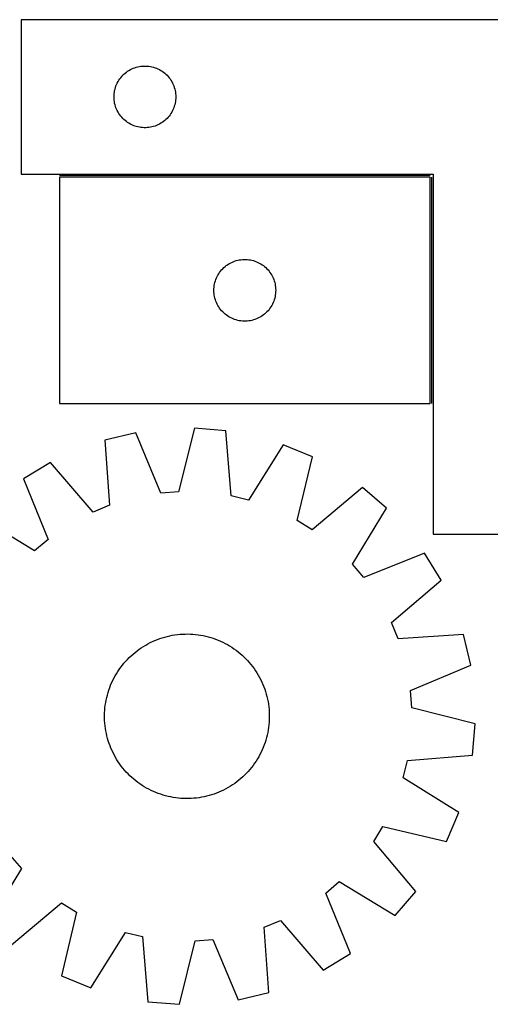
# Model space of a CAD drawing. Header units: millimetres. Extents: x 7 to 1491, y 7 to 490.
# Tile 2 of 6: x 257 to 486, y 11 to 490. Entities that reach past the tile are written whole.
import ezdxf

# ---------------------------------------------------------------- set-up
doc = ezdxf.new("R2010")
doc.units = ezdxf.units.MM
doc.layers.add('COMMON', color=5, linetype='CONTINUOUS', true_color=0x0000ff)
doc.layers.add('CUT', color=7, linetype='CONTINUOUS', true_color=0x000000)

msp = doc.modelspace()

# ---------------------------------------------------------------- linework, layer by layer
at = {"layer": 'COMMON'}
for p, q in [((456.606043, 414.028839), (276.606043, 414.028839)), ((457.356044, 303.278838), (457.356044, 413.278838))]:
    msp.add_line(p, q, dxfattribs=at)
at = {"layer": 'CUT'}
for p, q in [((558.106044, 489.778839), (258.106044, 489.778839)), ((258.106044, 489.778839), (258.106044, 414.778839)), ((308.497146, 463.797046), (309.10283, 464.276428)), ((309.10283, 464.276428), (309.732388, 464.723995)), ((309.732388, 464.723995), (310.384152, 465.138559)), ((310.384152, 465.138559), (311.056393, 465.519021)), ((311.056393, 465.519021), (311.747328, 465.864373)), ((311.747328, 465.864373), (312.455126, 466.173699)), ((312.455126, 466.173699), (313.177908, 466.446178)), ((313.177908, 466.446178), (313.91376, 466.681088)), ((313.91376, 466.681088), (314.660728, 466.877805)), ((314.660728, 466.877805), (315.416833, 467.035809)), ((315.416833, 467.035809), (316.180069, 467.15468)), ((316.180069, 467.15468), (316.948412, 467.234102)), ((316.948412, 467.234102), (317.719825, 467.273866)), ((317.719825, 467.273866), (318.492263, 467.273866)), ((318.492263, 467.273866), (319.263676, 467.234102)), ((319.263676, 467.234102), (320.032019, 467.15468)), ((320.032019, 467.15468), (320.795256, 467.035809)), ((320.795256, 467.035809), (321.55136, 466.877805)), ((321.55136, 466.877805), (322.298329, 466.681088)), ((322.298329, 466.681088), (323.03418, 466.446178)), ((323.03418, 466.446178), (323.756963, 466.173699)), ((323.756963, 466.173699), (324.46476, 465.864373)), ((324.46476, 465.864373), (325.155695, 465.519021)), ((325.155695, 465.519021), (325.827936, 465.138559)), ((325.827936, 465.138559), (326.4797, 464.723995)), ((326.4797, 464.723995), (327.109258, 464.276428)), ((327.109258, 464.276428), (327.714942, 463.797046)), ((304.688738, 458.985246), (305.051766, 459.66706)), ((305.051766, 459.66706), (305.449411, 460.329282)), ((305.449411, 460.329282), (305.880619, 460.970156)), ((305.880619, 460.970156), (306.344247, 461.587982)), ((306.344247, 461.587982), (306.839065, 462.181121)), ((306.839065, 462.181121), (307.363761, 462.748002)), ((307.363761, 462.748002), (307.916944, 463.28712)), ((307.916944, 463.28712), (308.497146, 463.797046)), ((327.714942, 463.797046), (328.295144, 463.28712)), ((328.295144, 463.28712), (328.848327, 462.748002)), ((328.848327, 462.748002), (329.373023, 462.181121)), ((329.373023, 462.181121), (329.867841, 461.587982)), ((329.867841, 461.587982), (330.331469, 460.970156)), ((330.331469, 460.970156), (330.762678, 460.329282)), ((330.762678, 460.329282), (331.160323, 459.66706)), ((331.160323, 459.66706), (331.52335, 458.985246)), ((303.185546, 453.821154), (303.284726, 454.587198)), ((303.284726, 454.587198), (303.423209, 455.34712)), ((303.423209, 455.34712), (303.600628, 456.098906)), ((303.600628, 456.098906), (303.816513, 456.840562)), ((303.816513, 456.840562), (304.070292, 457.570121)), ((304.070292, 457.570121), (304.361291, 458.285648)), ((304.361291, 458.285648), (304.688738, 458.985246)), ((331.52335, 458.985246), (331.850798, 458.285648)), ((331.850798, 458.285648), (332.141796, 457.570121)), ((332.141796, 457.570121), (332.395575, 456.840562)), ((332.395575, 456.840562), (332.61146, 456.098906)), ((332.61146, 456.098906), (332.788879, 455.34712)), ((332.788879, 455.34712), (332.927363, 454.587198)), ((332.927363, 454.587198), (333.026542, 453.821154)), ((303.106044, 452.278839), (303.125933, 453.051021)), ((303.125933, 451.506658), (303.106044, 452.278839)), ((303.125933, 453.051021), (303.185546, 453.821154)), ((303.185546, 450.736524), (303.125933, 451.506658)), ((303.284726, 449.970481), (303.185546, 450.736524)), ((303.423209, 449.210558), (303.284726, 449.970481)), ((332.927363, 449.970481), (332.788879, 449.210558)), ((333.026542, 450.736524), (332.927363, 449.970481)), ((333.026542, 453.821154), (333.086155, 453.051021)), ((333.086155, 451.506658), (333.026542, 450.736524)), ((333.086155, 453.051021), (333.106044, 452.278839)), ((333.106044, 452.278839), (333.086155, 451.506658)), ((303.600628, 448.458773), (303.423209, 449.210558)), ((303.816513, 447.717117), (303.600628, 448.458773)), ((304.070292, 446.987558), (303.816513, 447.717117)), ((304.361291, 446.272031), (304.070292, 446.987558)), ((304.688738, 445.572433), (304.361291, 446.272031)), ((305.051766, 444.890618), (304.688738, 445.572433)), ((331.52335, 445.572433), (331.160323, 444.890618)), ((331.850798, 446.272031), (331.52335, 445.572433)), ((332.141796, 446.987558), (331.850798, 446.272031)), ((332.395575, 447.717117), (332.141796, 446.987558)), ((332.61146, 448.458773), (332.395575, 447.717117)), ((332.788879, 449.210558), (332.61146, 448.458773)), ((305.449411, 444.228397), (305.051766, 444.890618)), ((305.880619, 443.587523), (305.449411, 444.228397)), ((306.344247, 442.969697), (305.880619, 443.587523)), ((306.839065, 442.376558), (306.344247, 442.969697)), ((307.363761, 441.809677), (306.839065, 442.376558)), ((307.916944, 441.270559), (307.363761, 441.809677)), ((308.497146, 440.760633), (307.916944, 441.270559)), ((309.10283, 440.281251), (308.497146, 440.760633)), ((309.732388, 439.833684), (309.10283, 440.281251)), ((327.109258, 440.281251), (326.4797, 439.833684)), ((327.714942, 440.760633), (327.109258, 440.281251)), ((328.295144, 441.270559), (327.714942, 440.760633)), ((328.848327, 441.809677), (328.295144, 441.270559)), ((329.373023, 442.376558), (328.848327, 441.809677)), ((329.867841, 442.969697), (329.373023, 442.376558)), ((330.331469, 443.587523), (329.867841, 442.969697)), ((330.762678, 444.228397), (330.331469, 443.587523)), ((331.160323, 444.890618), (330.762678, 444.228397)), ((310.384152, 439.41912), (309.732388, 439.833684)), ((311.056393, 439.038657), (310.384152, 439.41912)), ((311.747328, 438.693305), (311.056393, 439.038657)), ((312.455126, 438.38398), (311.747328, 438.693305)), ((313.177908, 438.111501), (312.455126, 438.38398)), ((313.91376, 437.876591), (313.177908, 438.111501)), ((314.660728, 437.679874), (313.91376, 437.876591)), ((315.416833, 437.52187), (314.660728, 437.679874)), ((316.180069, 437.402999), (315.416833, 437.52187)), ((316.948412, 437.323577), (316.180069, 437.402999)), ((317.719825, 437.283812), (316.948412, 437.323577)), ((318.492263, 437.283812), (317.719825, 437.283812)), ((319.263676, 437.323577), (318.492263, 437.283812)), ((320.032019, 437.402999), (319.263676, 437.323577)), ((320.795256, 437.52187), (320.032019, 437.402999)), ((321.55136, 437.679874), (320.795256, 437.52187)), ((322.298329, 437.876591), (321.55136, 437.679874)), ((323.03418, 438.111501), (322.298329, 437.876591)), ((323.756963, 438.38398), (323.03418, 438.111501)), ((324.46476, 438.693305), (323.756963, 438.38398)), ((325.155695, 439.038657), (324.46476, 438.693305)), ((325.827936, 439.41912), (325.155695, 439.038657)), ((326.4797, 439.833684), (325.827936, 439.41912)), ((258.106044, 414.778839), (458.106044, 414.778839)), ((456.606043, 413.278838), (276.606043, 413.278838)), ((276.606043, 413.278838), (276.606043, 303.278838)), ((456.606043, 303.278838), (456.606043, 413.278838)), ((458.106044, 414.778839), (458.106044, 239.778839)), ((364.680068, 373.154679), (365.448411, 373.234101)), ((365.448411, 373.234101), (366.219824, 373.273865)), ((366.219824, 373.273865), (366.992262, 373.273865)), ((366.992262, 373.273865), (367.763675, 373.234101)), ((367.763675, 373.234101), (368.532018, 373.154679)), ((355.339064, 368.18112), (355.86376, 368.748001)), ((355.86376, 368.748001), (356.416943, 369.287119)), ((356.416943, 369.287119), (356.997145, 369.797045)), ((356.997145, 369.797045), (357.602829, 370.276427)), ((357.602829, 370.276427), (358.232387, 370.723994)), ((358.232387, 370.723994), (358.884151, 371.138558)), ((358.884151, 371.138558), (359.556392, 371.51902)), ((359.556392, 371.51902), (360.247327, 371.864372)), ((360.247327, 371.864372), (360.955125, 372.173698)), ((360.955125, 372.173698), (361.677907, 372.446177)), ((361.677907, 372.446177), (362.413759, 372.681087)), ((362.413759, 372.681087), (363.160727, 372.877804)), ((363.160727, 372.877804), (363.916832, 373.035808)), ((363.916832, 373.035808), (364.680068, 373.154679)), ((368.532018, 373.154679), (369.295255, 373.035808)), ((369.295255, 373.035808), (370.051359, 372.877804)), ((370.051359, 372.877804), (370.798328, 372.681087)), ((370.798328, 372.681087), (371.534179, 372.446177)), ((371.534179, 372.446177), (372.256962, 372.173698)), ((372.256962, 372.173698), (372.964759, 371.864372)), ((372.964759, 371.864372), (373.655694, 371.51902)), ((373.655694, 371.51902), (374.327935, 371.138558)), ((374.327935, 371.138558), (374.979699, 370.723994)), ((374.979699, 370.723994), (375.609257, 370.276427)), ((375.609257, 370.276427), (376.214941, 369.797045)), ((376.214941, 369.797045), (376.795143, 369.287119)), ((376.795143, 369.287119), (377.348326, 368.748001)), ((377.348326, 368.748001), (377.873022, 368.18112)), ((352.570291, 363.57012), (352.86129, 364.285647)), ((352.86129, 364.285647), (353.188737, 364.985245)), ((353.188737, 364.985245), (353.551765, 365.667059)), ((353.551765, 365.667059), (353.94941, 366.329281)), ((353.94941, 366.329281), (354.380618, 366.970155)), ((354.380618, 366.970155), (354.844246, 367.587981)), ((354.844246, 367.587981), (355.339064, 368.18112)), ((377.873022, 368.18112), (378.36784, 367.587981)), ((378.36784, 367.587981), (378.831468, 366.970155)), ((378.831468, 366.970155), (379.262677, 366.329281)), ((379.262677, 366.329281), (379.660322, 365.667059)), ((379.660322, 365.667059), (380.023349, 364.985245)), ((380.023349, 364.985245), (380.350797, 364.285647)), ((380.350797, 364.285647), (380.641795, 363.57012)), ((351.606043, 358.278838), (351.625932, 359.05102)), ((351.625932, 359.05102), (351.685545, 359.821153)), ((351.685545, 359.821153), (351.784725, 360.587197)), ((351.784725, 360.587197), (351.923208, 361.347119)), ((351.923208, 361.347119), (352.100627, 362.098905)), ((352.100627, 362.098905), (352.316512, 362.840561)), ((352.316512, 362.840561), (352.570291, 363.57012)), ((380.641795, 363.57012), (380.895574, 362.840561)), ((380.895574, 362.840561), (381.111459, 362.098905)), ((381.111459, 362.098905), (381.288878, 361.347119)), ((381.288878, 361.347119), (381.427362, 360.587197)), ((381.427362, 360.587197), (381.526541, 359.821153)), ((381.526541, 359.821153), (381.586154, 359.05102)), ((381.586154, 359.05102), (381.606043, 358.278838)), ((351.625932, 357.506657), (351.606043, 358.278838)), ((351.685545, 356.736523), (351.625932, 357.506657)), ((351.784725, 355.97048), (351.685545, 356.736523)), ((351.923208, 355.210557), (351.784725, 355.97048)), ((352.100627, 354.458772), (351.923208, 355.210557)), ((352.316512, 353.717116), (352.100627, 354.458772)), ((381.111459, 354.458772), (380.895574, 353.717116)), ((381.288878, 355.210557), (381.111459, 354.458772)), ((381.427362, 355.97048), (381.288878, 355.210557)), ((381.526541, 356.736523), (381.427362, 355.97048)), ((381.586154, 357.506657), (381.526541, 356.736523)), ((381.606043, 358.278838), (381.586154, 357.506657)), ((352.570291, 352.987557), (352.316512, 353.717116)), ((352.86129, 352.27203), (352.570291, 352.987557)), ((353.188737, 351.572432), (352.86129, 352.27203)), ((353.551765, 350.890617), (353.188737, 351.572432)), ((353.94941, 350.228396), (353.551765, 350.890617)), ((354.380618, 349.587522), (353.94941, 350.228396)), ((354.844246, 348.969696), (354.380618, 349.587522)), ((378.831468, 349.587522), (378.36784, 348.969696)), ((379.262677, 350.228396), (378.831468, 349.587522)), ((379.660322, 350.890617), (379.262677, 350.228396)), ((380.023349, 351.572432), (379.660322, 350.890617)), ((380.350797, 352.27203), (380.023349, 351.572432)), ((380.641795, 352.987557), (380.350797, 352.27203)), ((380.895574, 353.717116), (380.641795, 352.987557)), ((355.339064, 348.376557), (354.844246, 348.969696)), ((355.86376, 347.809676), (355.339064, 348.376557)), ((356.416943, 347.270558), (355.86376, 347.809676)), ((356.997145, 346.760632), (356.416943, 347.270558)), ((357.602829, 346.28125), (356.997145, 346.760632)), ((358.232387, 345.833683), (357.602829, 346.28125)), ((358.884151, 345.419119), (358.232387, 345.833683)), ((359.556392, 345.038656), (358.884151, 345.419119)), ((360.247327, 344.693304), (359.556392, 345.038656)), ((360.955125, 344.383979), (360.247327, 344.693304)), ((372.964759, 344.693304), (372.256962, 344.383979)), ((373.655694, 345.038656), (372.964759, 344.693304)), ((374.327935, 345.419119), (373.655694, 345.038656)), ((374.979699, 345.833683), (374.327935, 345.419119)), ((375.609257, 346.28125), (374.979699, 345.833683)), ((376.214941, 346.760632), (375.609257, 346.28125)), ((376.795143, 347.270558), (376.214941, 346.760632)), ((377.348326, 347.809676), (376.795143, 347.270558)), ((377.873022, 348.376557), (377.348326, 347.809676)), ((378.36784, 348.969696), (377.873022, 348.376557)), ((361.677907, 344.1115), (360.955125, 344.383979)), ((362.413759, 343.87659), (361.677907, 344.1115)), ((363.160727, 343.679873), (362.413759, 343.87659)), ((363.916832, 343.521869), (363.160727, 343.679873)), ((364.680068, 343.402998), (363.916832, 343.521869)), ((365.448411, 343.323576), (364.680068, 343.402998)), ((366.219824, 343.283811), (365.448411, 343.323576)), ((366.992262, 343.283811), (366.219824, 343.283811)), ((367.763675, 343.323576), (366.992262, 343.283811)), ((368.532018, 343.402998), (367.763675, 343.323576)), ((369.295255, 343.521869), (368.532018, 343.402998)), ((370.051359, 343.679873), (369.295255, 343.521869)), ((370.798328, 343.87659), (370.051359, 343.679873)), ((371.534179, 344.1115), (370.798328, 343.87659)), ((372.256962, 344.383979), (371.534179, 344.1115)), ((276.606043, 303.278838), (456.606043, 303.278838)), ((313.663529, 289.046395), (298.694796, 285.48724)), ((325.917045, 259.74066), (313.663529, 289.046395)), ((342.119218, 291.223452), (334.466404, 260.394745)), ((357.455169, 289.982816), (342.119218, 291.223452)), ((360.052985, 258.324861), (357.455169, 289.982816)), ((298.694796, 285.48724), (300.943132, 253.802548)), ((385.190885, 283.26003), (368.386032, 256.305036)), ((399.392863, 277.341045), (385.190885, 283.26003)), ((272.304576, 274.623444), (259.168304, 266.612894)), ((293.014332, 250.538579), (272.304576, 274.623444)), ((392.080687, 246.429772), (399.392863, 277.341045)), ((259.168304, 266.612894), (271.097707, 237.173735)), ((334.466404, 260.394745), (325.917045, 259.74066)), ((423.693641, 262.376488), (399.381725, 241.933751)), ((435.371458, 252.358547), (423.693641, 262.376488)), ((300.943132, 253.802548), (293.014332, 250.538579)), ((368.386032, 256.305036), (360.052985, 258.324861)), ((418.865056, 225.219765), (435.371458, 252.358547)), ((264.565591, 231.619382), (237.42681, 248.125783)), ((399.381725, 241.933751), (392.080687, 246.429772)), ((458.106044, 239.778839), (558.106044, 239.778839)), ((271.097707, 237.173735), (264.565591, 231.619382)), ((453.858569, 230.617053), (424.41941, 218.68765)), ((461.869119, 217.480781), (453.858569, 230.617053)), ((424.41941, 218.68765), (418.865056, 225.219765)), ((437.784253, 196.771025), (461.869119, 217.480781)), ((441.048223, 188.842224), (437.784253, 196.771025)), ((319.598104, 186.513728), (320.714476, 187.090547)), ((320.714476, 187.090547), (321.848415, 187.632016)), ((321.848415, 187.632016), (322.998803, 188.1376)), ((322.998803, 188.1376), (324.164504, 188.606799)), ((324.164504, 188.606799), (325.344367, 189.039152)), ((325.344367, 189.039152), (326.537229, 189.434231)), ((326.537229, 189.434231), (327.741912, 189.791646)), ((327.741912, 189.791646), (328.957228, 190.111045)), ((328.957228, 190.111045), (330.181976, 190.392112)), ((330.181976, 190.392112), (331.414948, 190.634571)), ((331.414948, 190.634571), (332.654928, 190.838181)), ((332.654928, 190.838181), (333.900691, 191.002742)), ((333.900691, 191.002742), (335.151009, 191.128091)), ((335.151009, 191.128091), (336.404647, 191.214105)), ((336.404647, 191.214105), (337.660368, 191.260699)), ((337.660368, 191.260699), (338.916933, 191.267827)), ((338.916933, 191.267827), (340.173102, 191.235481)), ((340.173102, 191.235481), (341.427636, 191.163695)), ((341.427636, 191.163695), (342.679295, 191.052537)), ((342.679295, 191.052537), (343.926845, 190.90212)), ((343.926845, 190.90212), (345.169055, 190.712589)), ((345.169055, 190.712589), (346.404698, 190.484134)), ((346.404698, 190.484134), (347.632556, 190.216979)), ((347.632556, 190.216979), (348.851417, 189.911388)), ((348.851417, 189.911388), (350.060077, 189.567662)), ((350.060077, 189.567662), (351.257344, 189.186141)), ((351.257344, 189.186141), (352.442036, 188.767201)), ((352.442036, 188.767201), (353.612985, 188.311256)), ((353.612985, 188.311256), (354.769034, 187.818755)), ((354.769034, 187.818755), (355.909043, 187.290185)), ((355.909043, 187.290185), (357.031887, 186.726067)), ((357.031887, 186.726067), (358.136457, 186.126958)), ((472.732915, 191.09056), (441.048223, 188.842224)), ((476.292069, 176.121827), (472.732915, 191.09056)), ((312.365481, 181.538235), (313.329138, 182.344692)), ((313.329138, 182.344692), (314.31765, 183.120482)), ((314.31765, 183.120482), (315.330043, 183.864839)), ((315.330043, 183.864839), (316.365318, 184.577028)), ((316.365318, 184.577028), (317.422451, 185.256348)), ((317.422451, 185.256348), (318.500402, 185.902127)), ((318.500402, 185.902127), (319.598104, 186.513728)), ((358.136457, 186.126958), (359.221664, 185.49345)), ((359.221664, 185.49345), (360.286436, 184.826167)), ((360.286436, 184.826167), (361.329723, 184.125768)), ((361.329723, 184.125768), (362.350496, 183.392944)), ((362.350496, 183.392944), (363.347746, 182.628418)), ((363.347746, 182.628418), (364.320489, 181.832945)), ((364.320489, 181.832945), (365.267766, 181.00731)), ((307.156939, 176.102071), (307.952411, 177.074814)), ((307.952411, 177.074814), (308.778046, 178.022091)), ((308.778046, 178.022091), (309.633028, 178.942967)), ((309.633028, 178.942967), (310.516514, 179.836533)), ((310.516514, 179.836533), (311.427631, 180.701907)), ((311.427631, 180.701907), (312.365481, 181.538235)), ((365.267766, 181.00731), (366.188642, 180.152328)), ((366.188642, 180.152328), (367.082208, 179.268843)), ((367.082208, 179.268843), (367.947582, 178.357725)), ((367.947582, 178.357725), (368.78391, 177.419876)), ((368.78391, 177.419876), (369.590367, 176.456219)), ((304.291907, 171.975989), (304.95919, 173.040762)), ((304.95919, 173.040762), (305.659589, 174.084049)), ((305.659589, 174.084049), (306.392413, 175.104821)), ((306.392413, 175.104821), (307.156939, 176.102071)), ((369.590367, 176.456219), (370.366156, 175.467706)), ((370.366156, 175.467706), (371.110513, 174.455313)), ((371.110513, 174.455313), (371.822703, 173.420039)), ((371.822703, 173.420039), (372.502022, 172.362905)), ((372.502022, 172.362905), (373.147801, 171.284955)), ((446.986334, 163.868311), (476.292069, 176.121827)), ((301.474101, 166.36731), (301.966601, 167.52336)), ((301.966601, 167.52336), (302.495171, 168.663369)), ((302.495171, 168.663369), (303.059289, 169.786212)), ((303.059289, 169.786212), (303.658398, 170.890783)), ((303.658398, 170.890783), (304.291907, 171.975989)), ((373.147801, 171.284955), (373.759402, 170.187252)), ((373.759402, 170.187252), (374.336222, 169.070881)), ((374.336222, 169.070881), (374.877691, 167.936941)), ((374.877691, 167.936941), (375.383274, 166.786553)), ((299.873969, 161.605742), (300.217694, 162.814402)), ((300.217694, 162.814402), (300.599216, 164.011669)), ((300.599216, 164.011669), (301.018155, 165.196362)), ((301.018155, 165.196362), (301.474101, 166.36731)), ((375.383274, 166.786553), (375.852474, 165.620853)), ((375.852474, 165.620853), (376.284827, 164.440989)), ((376.284827, 164.440989), (376.679906, 163.248127)), ((376.679906, 163.248127), (377.037321, 162.043444)), ((447.64042, 155.318952), (446.986334, 163.868311)), ((298.883237, 156.68117), (299.072767, 157.92338)), ((299.072767, 157.92338), (299.301222, 159.159024)), ((299.301222, 159.159024), (299.568377, 160.386882)), ((299.568377, 160.386882), (299.873969, 161.605742)), ((377.037321, 162.043444), (377.35672, 160.828129)), ((377.35672, 160.828129), (377.637787, 159.603381)), ((377.637787, 159.603381), (377.880245, 158.370408)), ((377.880245, 158.370408), (378.083855, 157.130429)), ((298.549875, 152.927428), (298.621662, 154.181961)), ((298.621662, 154.181961), (298.732819, 155.43362)), ((298.732819, 155.43362), (298.883237, 156.68117)), ((378.083855, 157.130429), (378.248416, 155.884665)), ((378.248416, 155.884665), (378.373766, 154.634348)), ((378.373766, 154.634348), (378.45978, 153.380709)), ((378.45978, 153.380709), (378.506374, 152.124988)), ((478.469127, 147.666138), (447.64042, 155.318952)), ((298.51753, 151.671259), (298.549875, 152.927428)), ((298.524658, 150.414694), (298.51753, 151.671259)), ((298.571252, 149.158972), (298.524658, 150.414694)), ((298.657266, 147.905334), (298.571252, 149.158972)), ((378.409369, 148.357721), (378.298212, 147.106062)), ((378.481156, 149.612254), (378.409369, 148.357721)), ((378.513501, 150.868423), (378.481156, 149.612254)), ((378.506374, 152.124988), (378.513501, 150.868423)), ((298.782615, 146.655017), (298.657266, 147.905334)), ((298.947176, 145.409253), (298.782615, 146.655017)), ((299.150786, 144.169273), (298.947176, 145.409253)), ((299.393244, 142.936301), (299.150786, 144.169273)), ((377.958264, 144.616302), (377.729809, 143.380658)), ((378.147794, 145.858511), (377.958264, 144.616302)), ((378.298212, 147.106062), (378.147794, 145.858511)), ((477.228491, 132.330188), (478.469127, 147.666138)), ((299.674312, 141.711553), (299.393244, 142.936301)), ((299.99371, 140.496238), (299.674312, 141.711553)), ((300.351126, 139.291555), (299.99371, 140.496238)), ((300.746205, 138.098693), (300.351126, 139.291555)), ((376.813337, 139.72528), (376.431816, 138.528013)), ((377.157063, 140.93394), (376.813337, 139.72528)), ((377.462654, 142.1528), (377.157063, 140.93394)), ((377.729809, 143.380658), (377.462654, 142.1528)), ((301.178557, 136.918829), (300.746205, 138.098693)), ((301.647757, 135.753128), (301.178557, 136.918829)), ((302.153341, 134.602741), (301.647757, 135.753128)), ((302.694809, 133.468801), (302.153341, 134.602741)), ((375.06443, 135.016322), (374.53586, 133.876313)), ((375.55693, 136.172371), (375.06443, 135.016322)), ((376.012876, 137.34332), (375.55693, 136.172371)), ((376.431816, 138.528013), (376.012876, 137.34332)), ((303.271629, 132.352429), (302.694809, 133.468801)), ((303.88323, 131.254727), (303.271629, 132.352429)), ((304.529009, 130.176777), (303.88323, 131.254727)), ((305.208328, 129.119643), (304.529009, 130.176777)), ((372.071842, 129.49892), (371.371442, 128.455633)), ((372.739125, 130.563692), (372.071842, 129.49892)), ((373.372633, 131.648899), (372.739125, 130.563692)), ((373.971742, 132.753469), (373.372633, 131.648899)), ((374.53586, 133.876313), (373.971742, 132.753469)), ((443.550711, 121.399325), (445.570536, 129.732372)), ((445.570536, 129.732372), (477.228491, 132.330188)), ((305.920518, 128.084369), (305.208328, 129.119643)), ((306.664875, 127.071976), (305.920518, 128.084369)), ((307.440665, 126.083463), (306.664875, 127.071976)), ((308.247121, 125.119806), (307.440665, 126.083463)), ((309.083449, 124.181957), (308.247121, 125.119806)), ((368.252985, 124.51759), (367.398003, 123.596715)), ((369.07862, 125.464867), (368.252985, 124.51759)), ((369.874093, 126.437611), (369.07862, 125.464867)), ((370.638618, 127.434861), (369.874093, 126.437611)), ((371.371442, 128.455633), (370.638618, 127.434861)), ((309.948823, 123.270839), (309.083449, 124.181957)), ((310.842389, 122.387354), (309.948823, 123.270839)), ((311.763265, 121.532371), (310.842389, 122.387354)), ((312.710542, 120.706737), (311.763265, 121.532371)), ((313.683286, 119.911264), (312.710542, 120.706737)), ((314.680536, 119.146738), (313.683286, 119.911264)), ((363.701894, 120.19499), (362.713381, 119.4192)), ((364.66555, 121.001447), (363.701894, 120.19499)), ((365.6034, 121.837775), (364.66555, 121.001447)), ((366.514517, 122.703149), (365.6034, 121.837775)), ((367.398003, 123.596715), (366.514517, 122.703149)), ((470.505704, 104.594472), (443.550711, 121.399325)), ((315.701308, 118.413914), (314.680536, 119.146738)), ((316.744595, 117.713515), (315.701308, 118.413914)), ((317.809367, 117.046232), (316.744595, 117.713515)), ((318.894574, 116.412723), (317.809367, 117.046232)), ((319.999144, 115.813615), (318.894574, 116.412723)), ((321.121988, 115.249497), (319.999144, 115.813615)), ((322.261997, 114.720927), (321.121988, 115.249497)), ((355.182616, 114.907666), (354.032228, 114.402082)), ((356.316555, 115.449135), (355.182616, 114.907666)), ((357.432927, 116.025954), (356.316555, 115.449135)), ((358.53063, 116.637555), (357.432927, 116.025954)), ((359.60858, 117.283334), (358.53063, 116.637555)), ((360.665714, 117.962654), (359.60858, 117.283334)), ((361.700988, 118.674843), (360.665714, 117.962654)), ((362.713381, 119.4192), (361.700988, 118.674843)), ((323.418046, 114.228426), (322.261997, 114.720927)), ((324.588995, 113.772481), (323.418046, 114.228426)), ((325.773687, 113.353541), (324.588995, 113.772481)), ((326.970954, 112.97202), (325.773687, 113.353541)), ((328.179614, 112.628294), (326.970954, 112.97202)), ((329.398475, 112.322703), (328.179614, 112.628294)), ((330.626333, 112.055548), (329.398475, 112.322703)), ((331.861976, 111.827092), (330.626333, 112.055548)), ((333.104186, 111.637562), (331.861976, 111.827092)), ((334.351736, 111.487144), (333.104186, 111.637562)), ((335.603396, 111.375987), (334.351736, 111.487144)), ((336.857929, 111.304201), (335.603396, 111.375987)), ((338.114098, 111.271855), (336.857929, 111.304201)), ((339.370663, 111.278983), (338.114098, 111.271855)), ((340.626384, 111.325577), (339.370663, 111.278983)), ((341.880022, 111.411591), (340.626384, 111.325577)), ((343.13034, 111.53694), (341.880022, 111.411591)), ((344.376103, 111.701501), (343.13034, 111.53694)), ((345.616083, 111.905111), (344.376103, 111.701501)), ((346.849055, 112.14757), (345.616083, 111.905111)), ((348.073804, 112.428637), (346.849055, 112.14757)), ((349.289119, 112.748036), (348.073804, 112.428637)), ((350.493802, 113.105451), (349.289119, 112.748036)), ((351.686664, 113.50053), (350.493802, 113.105451)), ((352.866527, 113.932883), (351.686664, 113.50053)), ((354.032228, 114.402082), (352.866527, 113.932883)), ((464.58672, 90.392494), (470.505704, 104.594472)), ((429.179425, 90.403631), (433.675447, 97.70467)), ((433.675447, 97.70467), (464.58672, 90.392494)), ((449.622162, 66.091715), (429.179425, 90.403631)), ((252.611622, 83.852032), (258.165975, 77.319917)), ((258.165975, 77.319917), (241.659573, 50.181135)), ((405.933325, 65.365947), (412.46544, 70.9203)), ((412.46544, 70.9203), (439.604221, 54.413899)), ((417.862728, 35.926788), (405.933325, 65.365947)), ((439.604221, 54.413899), (449.622162, 66.091715)), ((253.33739, 40.163194), (277.649306, 60.605931)), ((277.649306, 60.605931), (284.950345, 56.10991)), ((284.950345, 56.10991), (277.638168, 25.198636)), ((376.087899, 48.737134), (384.016699, 52.001103)), ((378.336235, 17.052441), (376.087899, 48.737134)), ((384.016699, 52.001103), (404.726456, 27.916238)), ((291.840146, 19.279652), (308.644999, 46.234646)), ((308.644999, 46.234646), (316.978047, 44.21482)), ((316.978047, 44.21482), (319.575863, 12.556866)), ((334.911813, 11.31623), (342.564627, 42.144937)), ((342.564627, 42.144937), (351.113986, 42.799022)), ((351.113986, 42.799022), (363.367502, 13.493287)), ((404.726456, 27.916238), (417.862728, 35.926788)), ((277.638168, 25.198636), (291.840146, 19.279652)), ((363.367502, 13.493287), (378.336235, 17.052441)), ((319.575863, 12.556866), (334.911813, 11.31623))]:
    msp.add_line(p, q, dxfattribs=at)

doc.saveas('drawing.dxf')
